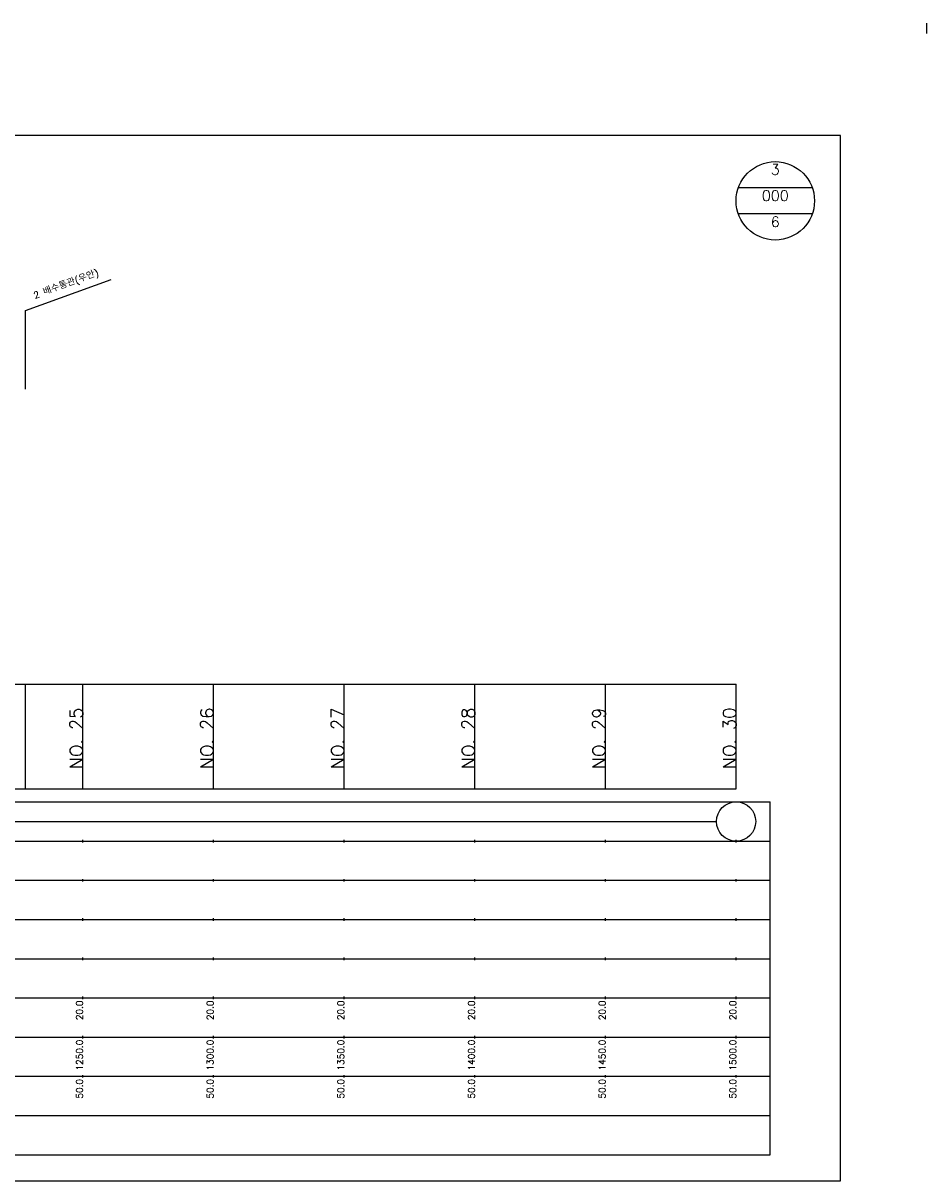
# Model space of a CAD drawing. Extents: x -2 to 685, y -2 to 1451.
# Tile 6 of 6: x 337 to 683, y 1008 to 1451. Entities that reach past the tile are written whole.
import ezdxf
from ezdxf.enums import TextEntityAlignment as Align

# ---------------------------------------------------------------- set-up
doc = ezdxf.new("R2010")
doc.units = 0
doc.header["$LTSCALE"] = 5
for name, color, linetype in [('BOX', 5, 'CONTINUOUS'), ('DT1', 3, 'CONTINUOUS'), ('DT2', 6, 'CONTINUOUS'), ('LT1', 4, 'CONTINUOUS'), ('ST1', 7, 'CONTINUOUS')]:
    doc.layers.add(name, color=color, linetype=linetype)
doc.styles.add('GHS', font='ROMANS.shx', dxfattribs={"bigfont": 'GHS.shx'})

msp = doc.modelspace()

# ---------------------------------------------------------------- linework, layer by layer
at = {"layer": 'BOX'}
msp.add_lwpolyline([(50, 1008), (650, 1008), (650, 1408), (50, 1408), (50, 1008)], dxfattribs=at)
at = {"layer": 'DT1'}
for p, q in [((360, 1189.58), (360, 1190.58)), ((410, 1189.58), (410, 1190.58)), ((460, 1189.58), (460, 1190.58)), ((510, 1189.58), (510, 1190.58)), ((560, 1189.58), (560, 1190.58)), ((610, 1189.58), (610, 1190.58))]:
    msp.add_line(p, q, dxfattribs=at)
at = {"layer": 'LT1', "linetype": 'CONTINUOUS'}
for p, q in [((338, 1341), (370.89, 1352.97)), ((338, 1311), (338, 1341))]:
    msp.add_line(p, q, dxfattribs=at)
at = {"layer": 'LT1'}
for p, q in [((338, 1158), (338, 1198)), ((360, 1158), (360, 1198)), ((410, 1158), (410, 1198)), ((460, 1158), (460, 1198)), ((510, 1158), (510, 1198)), ((560, 1158), (560, 1198)), ((610, 1158), (610, 1198)), ((110, 1158), (610, 1158)), ((360, 1137.5), (360, 1138.5)), ((410, 1137.5), (410, 1138.5)), ((460, 1137.5), (460, 1138.5)), ((510, 1137.5), (510, 1138.5)), ((560, 1137.5), (560, 1138.5)), ((610, 1137.5), (610, 1138.5)), ((360, 1122.5), (360, 1123.5)), ((410, 1122.5), (410, 1123.5)), ((460, 1122.5), (460, 1123.5)), ((510, 1122.5), (510, 1123.5)), ((560, 1122.5), (560, 1123.5)), ((610, 1122.5), (610, 1123.5)), ((360, 1107.5), (360, 1108.5)), ((410, 1107.5), (410, 1108.5)), ((460, 1107.5), (460, 1108.5)), ((510, 1107.5), (510, 1108.5)), ((560, 1107.5), (560, 1108.5)), ((610, 1107.5), (610, 1108.5)), ((360, 1092.5), (360, 1093.5)), ((410, 1092.5), (410, 1093.5)), ((460, 1092.5), (460, 1093.5)), ((510, 1092.5), (510, 1093.5)), ((560, 1092.5), (560, 1093.5)), ((610, 1092.5), (610, 1093.5)), ((360, 1077.5), (360, 1078.5)), ((410, 1077.5), (410, 1078.5)), ((460, 1077.5), (460, 1078.5)), ((510, 1077.5), (510, 1078.5)), ((560, 1077.5), (560, 1078.5)), ((610, 1077.5), (610, 1078.5)), ((360, 1062.5), (360, 1063.5)), ((410, 1062.5), (410, 1063.5)), ((460, 1062.5), (460, 1063.5)), ((510, 1062.5), (510, 1063.5)), ((560, 1062.5), (560, 1063.5)), ((610, 1062.5), (610, 1063.5)), ((360, 1047.5), (360, 1048.5)), ((410, 1047.5), (410, 1048.5)), ((460, 1047.5), (460, 1048.5)), ((510, 1047.5), (510, 1048.5)), ((560, 1047.5), (560, 1048.5)), ((610, 1047.5), (610, 1048.5))]:
    msp.add_line(p, q, dxfattribs=at)
msp.add_lwpolyline([(110, 1198), (160, 1198), (210, 1198), (260, 1198), (310, 1198), (360, 1198), (410, 1198), (460, 1198), (510, 1198), (560, 1198), (610, 1198)], dxfattribs=at)
at = {"layer": 'ST1'}
for p, q in [((683, 1447), (683, 1451)), ((80, 1153), (623, 1153)), ((623, 1018), (623, 1153)), ((87.5, 1138), (623, 1138)), ((80, 1123), (623, 1123)), ((87.5, 1108), (623, 1108)), ((80, 1093), (623, 1093)), ((80, 1078), (623, 1078)), ((80, 1063), (623, 1063)), ((80, 1048), (623, 1048)), ((80, 1033), (623, 1033)), ((80, 1018), (623, 1018))]:
    msp.add_line(p, q, dxfattribs=at)
at = {"layer": 'ST1', "linetype": 'CONTINUOUS'}
for p, q in [((639.14, 1388), (610.86, 1388)), ((639.14, 1378), (610.86, 1378)), ((117.5, 1145.5), (602.5, 1145.5))]:
    msp.add_line(p, q, dxfattribs=at)
for centre, radius in [((625, 1383), 15), ((610, 1145.5), 7.5)]:
    msp.add_circle(centre, radius, dxfattribs=at)

# ---------------------------------------------------------------- texts
at = {"layer": 'DT1', "linetype": 'CONTINUOUS', "style": 'GHS'}
msp.add_text('2 배수통관(우안)', height=2.5, rotation=20, dxfattribs=at).set_placement((354, 1349.99), align=Align.CENTER)
at = {"layer": 'DT1', "style": 'GHS'}
for s, height, p in [('NO. 25', 5, (360, 1189.08)), ('NO. 26', 5, (410, 1189.08)), ('NO. 27', 5, (460, 1189.08)), ('NO. 28', 5, (510, 1189.08)), ('NO. 29', 5, (560, 1189.08)), ('NO. 30', 5, (610, 1189.08)), (' 20.0', 2.5, (360, 1077)), (' 20.0', 2.5, (410, 1077)), (' 20.0', 2.5, (460, 1077)), (' 20.0', 2.5, (510, 1077)), (' 20.0', 2.5, (560, 1077)), (' 20.0', 2.5, (610, 1077)), ('  1250.0', 2.5, (360, 1062)), ('  1300.0', 2.5, (410, 1062)), ('  1350.0', 2.5, (460, 1062)), ('  1400.0', 2.5, (510, 1062)), ('  1450.0', 2.5, (560, 1062)), ('  1500.0', 2.5, (610, 1062)), ('  50.0', 2.5, (360, 1047)), ('  50.0', 2.5, (410, 1047)), ('  50.0', 2.5, (460, 1047)), ('  50.0', 2.5, (510, 1047)), ('  50.0', 2.5, (560, 1047)), ('  50.0', 2.5, (610, 1047))]:
    msp.add_text(s, height=height, rotation=90, dxfattribs=at).set_placement(p, align=Align.RIGHT)
at = {"layer": 'DT2', "linetype": 'CONTINUOUS', "style": 'GHS'}
for s, p in [('3', (625, 1393)), ('000', (625, 1383)), ('6', (625, 1373))]:
    msp.add_text(s, height=4, dxfattribs=at).set_placement(p, align=Align.CENTER)

doc.saveas('drawing.dxf')
